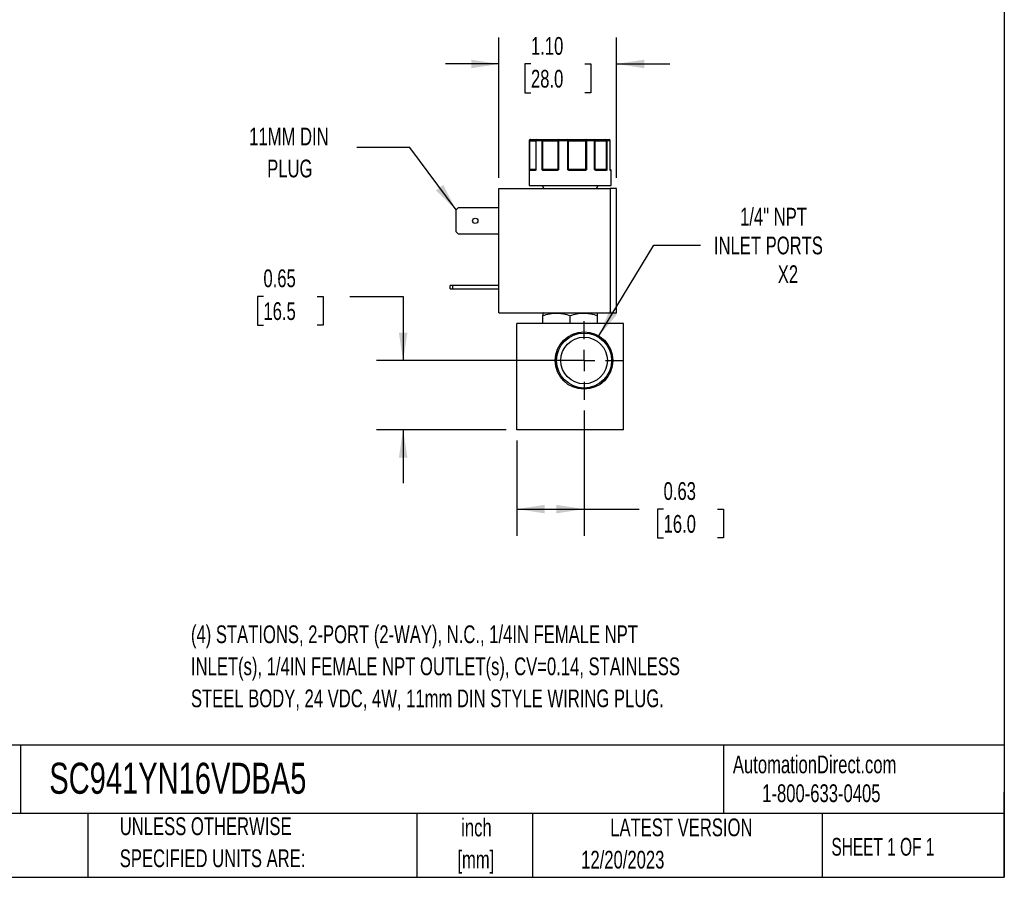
# Model space of a CAD drawing. Header units: inches. Extents: x 0.5 to 21.5, y 0.5 to 16.5.
# Tile 16 of 22: x 12.3 to 21.5, y 0.5 to 8.6. Entities that reach past the tile are written whole.
import ezdxf

# ---------------------------------------------------------------- set-up
doc = ezdxf.new("R2010")
doc.units = ezdxf.units.IN
doc.header["$LTSCALE"] = 2
doc.header["$MEASUREMENT"] = 0
doc.linetypes.add('CENTERX2', pattern=[0.8, 0.5, -0.1, 0.1, -0.1])
doc.layers.add('CENTER', color=40, linetype='CENTERX2')
doc.layers.add('DIMENSIONS', color=140, linetype='Continuous', lineweight=25)
doc.layers.add('TEXT', color=140, linetype='Continuous', lineweight=25)
doc.styles.add('SLDTEXTSTYLE0', font='TXT', dxfattribs={"width": 0.7})
doc.styles.add('SLDTEXTSTYLE1', font='TXT', dxfattribs={"width": 0.65})
doc.dimstyles.new('SLDDIMSTYLE0', dxfattribs={"dimtxt": 0.169922, "dimasz": 0.26, "dimexe": 0, "dimexo": 0.0625, "dimgap": 0.04248, "dimtad": 0, "dimtih": 1, "dimtoh": 1, "dimrnd": 1e-09, "dimdsep": 46, "dimtxsty": 'SLDTEXTSTYLE0', "dimsah": 1, "dimcen": 0.09, "dimadec": 0, "dimazin": 2, "dimtfac": 1, "dimtmove": 0, "dimatfit": 0, "dimfxl": 0, "dimfrac": 2, "dimtolj": 1, "dimtzin": 12, "dimarcsym": 0})
doc.dimstyles.new('SLDDIMSTYLE3', dxfattribs={"dimtxt": 0.169922, "dimasz": 0.26, "dimexe": 0, "dimexo": 0.0625, "dimgap": 0.04248, "dimtad": 0, "dimtih": 1, "dimtoh": 1, "dimrnd": 1e-09, "dimzin": 4, "dimdsep": 46, "dimtxsty": 'SLDTEXTSTYLE0', "dimsah": 1, "dimcen": 0.09, "dimadec": 0, "dimazin": 1, "dimtfac": 1, "dimtmove": 0, "dimatfit": 0, "dimfxl": 0, "dimfrac": 2, "dimtolj": 1, "dimtzin": 12, "dimarcsym": 0})
doc.dimstyles.new('SLDDIMSTYLE4', dxfattribs={"dimtxt": 0.169922, "dimasz": 0.26, "dimexe": 0, "dimexo": 0.0625, "dimgap": 0.04248, "dimtad": 0, "dimtih": 1, "dimtoh": 1, "dimrnd": 1e-09, "dimzin": 12, "dimdsep": 46, "dimtxsty": 'SLDTEXTSTYLE0', "dimsah": 1, "dimcen": 0, "dimadec": 0, "dimazin": 3, "dimtfac": 1, "dimtofl": 0, "dimtmove": 0, "dimatfit": 3, "dimfxl": 0, "dimfrac": 2, "dimtolj": 1, "dimtzin": 12, "dimarcsym": 0})
doc.dimstyles.new('SLDDIMSTYLE5', dxfattribs={"dimtxt": 0.169922, "dimasz": 0.26, "dimexe": 0, "dimexo": 0.0625, "dimgap": 0.04248, "dimtad": 0, "dimtih": 1, "dimtoh": 1, "dimrnd": 1e-09, "dimdsep": 46, "dimtxsty": 'SLDTEXTSTYLE0', "dimsah": 1, "dimcen": 0.09, "dimadec": 0, "dimazin": 2, "dimtfac": 1, "dimtofl": 0, "dimtmove": 0, "dimatfit": 3, "dimfxl": 0, "dimfrac": 2, "dimtolj": 1, "dimtzin": 12, "dimarcsym": 0})
doc.dimstyles.new('SLDDIMSTYLE6', dxfattribs={"dimtxt": 0.18, "dimasz": 0.26, "dimexe": 0, "dimexo": 0.0625, "dimgap": 0, "dimtad": 0, "dimtih": 1, "dimtoh": 1, "dimdec": 0, "dimrnd": 1e-09, "dimzin": 0, "dimdsep": 46, "dimtxsty": 'Standard', "dimsah": 1, "dimcen": 0.09, "dimadec": 0, "dimazin": 0, "dimtfac": 0.26, "dimtdec": 0, "dimtofl": 0, "dimtmove": 0, "dimatfit": 3, "dimfxl": 0, "dimfrac": 2, "dimtolj": 1, "dimtzin": 0, "dimarcsym": 0})

# ---------------------------------------------------------------- blocks, each defined once
blk = doc.blocks.new('_D_8')
at = {"layer": 'DIMENSIONS'}
for p, q in [((14.5459, 5.9557), (14.4888, 5.9557)), ((14.4888, 5.9557), (14.4888, 5.6857)), ((15.0508, 5.9557), (15.1079, 5.9557)), ((15.1079, 5.9557), (15.1079, 5.6857)), ((15.3571, 5.9557), (15.8571, 5.9557)), ((15.8571, 5.9557), (15.8571, 5.3534)), ((14.4888, 5.6857), (14.5459, 5.6857)), ((15.1079, 5.6857), (15.0508, 5.6857)), ((17.4554, 5.3534), (15.6071, 5.3534)), ((16.8254, 4.7024), (15.6071, 4.7024)), ((15.8571, 4.7024), (15.8571, 4.2024))]:
    blk.add_line(p, q, dxfattribs=at)
for points in [[(15.8571, 5.3534), (15.8971, 5.6134), (15.8171, 5.6134)], [(15.8571, 4.7024), (15.8171, 4.4424), (15.8971, 4.4424)]]:
    blk.add_solid(points, dxfattribs=at)
at = {"layer": 'DIMENSIONS', "char_height": 0.16667, "attachment_point": 1, "style": 'SLDTEXTSTYLE0'}
for s, insert in [('0.65', (14.5459, 6.2086)), ('16.5', (14.5459, 5.9005))]:
    blk.add_mtext(s, dxfattribs=dict(at, insert=insert))
blk = doc.blocks.new('_D_9')
at = {"layer": 'DIMENSIONS'}
for p, q in [((17.5554, 4.8835), (17.5554, 3.7078)), ((16.9254, 4.6024), (16.9254, 3.7078)), ((16.9254, 3.9578), (17.5554, 3.9578)), ((17.5554, 3.9578), (18.0716, 3.9578)), ((18.3019, 3.9578), (18.2448, 3.9578)), ((18.2448, 3.9578), (18.2448, 3.6878)), ((18.8068, 3.9578), (18.8639, 3.9578)), ((18.8639, 3.9578), (18.8639, 3.6878)), ((18.2448, 3.6878), (18.3019, 3.6878)), ((18.8639, 3.6878), (18.8068, 3.6878))]:
    blk.add_line(p, q, dxfattribs=at)
for points in [[(16.9254, 3.9578), (17.1854, 3.9178), (17.1854, 3.9978)], [(17.5554, 3.9578), (17.2954, 3.9978), (17.2954, 3.9178)]]:
    blk.add_solid(points, dxfattribs=at)
at = {"layer": 'DIMENSIONS', "char_height": 0.16667, "attachment_point": 1, "style": 'SLDTEXTSTYLE0'}
for s, insert in [('0.63', (18.3019, 4.2107)), ('16.0', (18.3019, 3.9026))]:
    blk.add_mtext(s, dxfattribs=dict(at, insert=insert))
blk = doc.blocks.new('_D_10')
at = {"layer": 'DIMENSIONS'}
for p, q in [((17.6952, 5.5842), (18.2118, 6.4374)), ((18.2118, 6.4374), (18.6493, 6.4374))]:
    blk.add_line(p, q, dxfattribs=at)
blk.add_solid([(17.6952, 5.5842), (17.8641, 5.7859), (17.7956, 5.8273)], dxfattribs=at)
at = {"layer": 'DIMENSIONS', "attachment_point": 1, "style": 'SLDTEXTSTYLE0'}
for s, insert, char_height in [('1/4" NPT', (19.0198, 6.7873), 0.16667), ('INLET PORTS', (18.7743, 6.5172), 0.166667), ('X2', (19.3735, 6.2472), 0.16667)]:
    blk.add_mtext(s, dxfattribs=dict(at, insert=insert, char_height=char_height))
blk = doc.blocks.new('_D_11')
at = {"layer": 'DIMENSIONS'}
for p, q in [((16.7561, 7.0678), (16.7561, 8.3883)), ((17.8601, 7.0678), (17.8601, 8.3883)), ((16.7561, 8.1383), (16.2561, 8.1383)), ((17.057, 8.1383), (16.9999, 8.1383)), ((16.9999, 8.1383), (16.9999, 7.8682)), ((17.5619, 8.1383), (17.619, 8.1383)), ((17.619, 8.1383), (17.619, 7.8682)), ((17.8601, 8.1383), (18.3601, 8.1383)), ((16.9999, 7.8682), (17.057, 7.8682)), ((17.619, 7.8682), (17.5619, 7.8682))]:
    blk.add_line(p, q, dxfattribs=at)
for points in [[(16.7561, 8.1383), (16.4961, 8.1783), (16.4961, 8.0983)], [(17.8601, 8.1383), (18.1201, 8.0983), (18.1201, 8.1783)]]:
    blk.add_solid(points, dxfattribs=at)
at = {"layer": 'DIMENSIONS', "char_height": 0.16667, "attachment_point": 1, "style": 'SLDTEXTSTYLE0'}
for s, insert in [('1.10', (17.057, 8.3911)), ('28.0', (17.057, 8.083))]:
    blk.add_mtext(s, dxfattribs=dict(at, insert=insert))
blk = doc.blocks.new('SW_CENTERMARKSYMBOL_4')
at = {"layer": 'CENTER', "color": 0}
for p, q in [((0, 0.2), (0, 0.3699)), ((0, 0), (0, 0.1)), ((-0.2, 0), (-0.3699, 0)), ((0, 0), (-0.1, 0)), ((0, 0), (0, -0.1)), ((0, 0), (0.1, 0)), ((0.2, 0), (0.3699, 0)), ((0, -0.2), (0, -0.3699))]:
    blk.add_line(p, q, dxfattribs=at)

msp = doc.modelspace()

# ---------------------------------------------------------------- linework, layer by layer
for p, q in [((17.0404, 7.4178), (17.0404, 6.9978)), ((17.0429, 7.4178), (17.0404, 7.4178)), ((17.0429, 7.1478), (17.0429, 7.4178)), ((17.0475, 7.4178), (17.0429, 7.4178)), ((17.0475, 7.1478), (17.0475, 7.4178)), ((17.0475, 7.4178), (17.1025, 7.4178)), ((17.1025, 7.4178), (17.1025, 7.1478)), ((17.1041, 7.4178), (17.1025, 7.4178)), ((17.1041, 7.4178), (17.1041, 7.1478)), ((17.1607, 7.4178), (17.1041, 7.4178)), ((17.1607, 7.1478), (17.1607, 7.4178)), ((17.1689, 7.4178), (17.1607, 7.4178)), ((17.1689, 7.4178), (17.3092, 7.4178)), ((17.1689, 7.1478), (17.1689, 7.4178)), ((17.3156, 7.4178), (17.3092, 7.4178)), ((17.3092, 7.4178), (17.3092, 7.1478)), ((17.3156, 7.4178), (17.3156, 7.1478)), ((17.4023, 7.4178), (17.3156, 7.4178)), ((17.4023, 7.1478), (17.4023, 7.4178)), ((17.4103, 7.4178), (17.4023, 7.4178)), ((17.4103, 7.1478), (17.4103, 7.4178)), ((17.4103, 7.4178), (17.5699, 7.4178)), ((17.5699, 7.4178), (17.5699, 7.1478)), ((17.5785, 7.4178), (17.5699, 7.4178)), ((17.5785, 7.4178), (17.5785, 7.1478)), ((17.6548, 7.4178), (17.5785, 7.4178)), ((17.6548, 7.1478), (17.6548, 7.4178)), ((17.6588, 7.4178), (17.6548, 7.4178)), ((17.6588, 7.1478), (17.6588, 7.4178)), ((17.6588, 7.4178), (17.7629, 7.4178)), ((17.7629, 7.4178), (17.7629, 7.1478)), ((17.7698, 7.4178), (17.7629, 7.4178)), ((17.7698, 7.4178), (17.7698, 7.1478)), ((17.7999, 7.4178), (17.7698, 7.4178)), ((17.7999, 7.1478), (17.7999, 7.4178)), ((17.8002, 7.4178), (17.7999, 7.4178)), ((17.8002, 7.1478), (17.8002, 7.4178)), ((17.8002, 7.1478), (17.8002, 7.4178)), ((17.8002, 7.4178), (17.8002, 7.4178)), ((17.0429, 7.1478), (17.0475, 7.1478)), ((17.0956, 7.1378), (17.0451, 7.1378)), ((17.1025, 7.1478), (17.0475, 7.1478)), ((17.1007, 7.1431), (17.0999, 7.1428)), ((17.1006, 7.1433), (17.102, 7.1456)), ((17.1025, 7.1478), (17.1041, 7.1478)), ((17.1607, 7.1478), (17.1689, 7.1478)), ((17.3092, 7.1478), (17.1689, 7.1478)), ((17.3005, 7.1378), (17.1725, 7.1378)), ((17.3092, 7.1478), (17.3156, 7.1478)), ((17.4023, 7.1478), (17.4103, 7.1478)), ((17.5699, 7.1478), (17.4103, 7.1478)), ((17.5638, 7.1378), (17.4182, 7.1378)), ((17.5699, 7.1478), (17.5785, 7.1478)), ((17.6548, 7.1478), (17.6588, 7.1478)), ((17.7629, 7.1478), (17.6588, 7.1478)), ((17.7624, 7.1378), (17.6673, 7.1378)), ((17.7629, 7.1478), (17.7698, 7.1478)), ((17.7999, 7.1478), (17.8002, 7.1478)), ((17.8054, 7.1428), (17.8008, 7.1428)), ((17.8054, 7.1428), (17.8008, 7.1428)), ((17.8054, 7.1428), (17.8008, 7.1428)), ((17.8054, 7.1428), (17.8008, 7.1428)), ((17.8104, 7.1378), (17.8033, 7.1378)), ((17.8104, 6.9978), (17.8104, 7.1378)), ((16.7561, 5.8008), (16.7561, 6.9678)), ((16.7561, 6.9678), (17.8001, 6.9678)), ((17.0404, 6.9978), (17.8104, 6.9978)), ((17.1619, 6.9978), (17.1792, 6.9678)), ((17.6716, 6.9678), (17.6889, 6.9978)), ((17.8001, 6.9678), (17.8001, 5.8008)), ((17.8601, 6.9678), (17.8001, 6.9678)), ((17.8601, 5.8008), (17.8601, 6.9678)), ((16.3541, 6.7676), (16.3753, 6.7888)), ((16.3541, 6.562), (16.3541, 6.7676)), ((16.3753, 6.7888), (16.7561, 6.7888)), ((16.3753, 6.5408), (16.3541, 6.562)), ((16.7561, 6.5408), (16.3753, 6.5408)), ((16.2981, 6.0258), (16.2981, 6.0568)), ((16.3193, 6.0568), (16.2981, 6.0568)), ((16.2981, 6.0258), (16.3193, 6.0258)), ((16.3193, 6.0568), (16.3193, 6.0258)), ((16.7561, 6.0568), (16.3193, 6.0568)), ((16.3193, 6.0258), (16.7561, 6.0258)), ((16.7561, 5.8008), (17.8001, 5.8008)), ((17.1735, 5.8008), (17.1695, 5.7985)), ((17.1695, 5.7024), (17.1695, 5.7757)), ((17.4254, 5.7024), (17.4254, 5.7757)), ((17.6813, 5.7985), (17.6774, 5.8008)), ((17.6813, 5.7024), (17.6813, 5.7757)), ((17.8001, 5.8008), (17.8601, 5.8008)), ((16.9254, 4.7024), (16.9254, 5.7024)), ((17.9254, 5.7024), (16.9254, 5.7024)), ((17.9254, 4.7024), (17.9254, 5.7024)), ((17.9254, 4.7024), (16.9254, 4.7024))]:
    msp.add_line(p, q)
at = {"flags": 128}
for points in [[(17.0475, 7.4178), (17.0476, 7.4197), (17.0479, 7.4216), (17.0484, 7.4233), (17.0491, 7.4249), (17.0499, 7.4261), (17.0508, 7.427), (17.0518, 7.4276), (17.0529, 7.4278)], [(17.3185, 7.4278), (17.3179, 7.4276), (17.3174, 7.427), (17.3169, 7.4261), (17.3165, 7.4249), (17.3161, 7.4233), (17.3158, 7.4216), (17.3157, 7.4197), (17.3156, 7.4178)], [(17.5745, 7.4278), (17.5736, 7.4276), (17.5727, 7.427), (17.5719, 7.4261), (17.5712, 7.4249), (17.5707, 7.4233), (17.5702, 7.4216), (17.57, 7.4197), (17.5699, 7.4178)], [(17.5745, 7.4278), (17.5753, 7.4276), (17.576, 7.427), (17.5767, 7.4261), (17.5773, 7.4249), (17.5778, 7.4233), (17.5782, 7.4216), (17.5784, 7.4197), (17.5785, 7.4178)], [(17.6548, 7.4178), (17.6546, 7.4197), (17.6543, 7.4216), (17.6537, 7.4233), (17.653, 7.4249), (17.6521, 7.4261), (17.6511, 7.427), (17.65, 7.4276), (17.6488, 7.4278)], [(17.1725, 7.1378), (17.1725, 7.1388), (17.1727, 7.1397), (17.173, 7.1406), (17.1734, 7.1413), (17.1739, 7.1419), (17.1745, 7.1424), (17.1751, 7.1427), (17.1758, 7.1428)], [(17.3005, 7.1378), (17.3005, 7.1388), (17.3006, 7.1397), (17.3007, 7.1406), (17.301, 7.1413), (17.3012, 7.1419), (17.3015, 7.1424), (17.3018, 7.1427), (17.3021, 7.1428)], [(17.5638, 7.1378), (17.5638, 7.1388), (17.5636, 7.1397), (17.5635, 7.1406), (17.5633, 7.1413), (17.563, 7.1419), (17.5627, 7.1424), (17.5623, 7.1427), (17.562, 7.1428)], [(17.6673, 7.1378), (17.6673, 7.1388), (17.6671, 7.1397), (17.6668, 7.1406), (17.6664, 7.1413), (17.6659, 7.1419), (17.6654, 7.1424), (17.6648, 7.1427), (17.6642, 7.1428)], [(17.8012, 7.142), (17.8011, 7.1423), (17.801, 7.1427)]]:
    msp.add_lwpolyline(points, dxfattribs=at)
for centre, radius in [((16.5341, 6.6648), 0.025), ((17.5554, 5.3534), 0.2699), ((17.5554, 5.3534), 0.2582), ((17.5554, 5.3534), 0.219)]:
    msp.add_circle(centre, radius)
for centre, radius, start, end in [((17.0504, 7.4178), 0.01, 90, 180), ((17.0529, 7.4178), 0.00997, 90.18873, 180.18749), ((17.1125, 7.4178), 0.01, 90, 180), ((17.1134, 7.4185), 0.00929, 95.61824, 184.68657), ((17.1695, 7.4191), 0.00889, 102.44964, 188.52472), ((17.1492, 7.4202), 0.0198, 352.8946, 22.33955), ((17.3189, 7.4181), 0.00965, 92.31153, 182.13854), ((17.4444, 7.4203), 0.0422, 169.74366, 183.38621), ((17.4014, 7.4189), 0.009, 352.7666, 80.19617), ((17.6488, 7.4178), 0.01, 359.97663, 89.97661), ((17.7496, 7.4202), 0.0135, 349.85103, 34.20397), ((17.7603, 7.4183), 0.00952, 356.98676, 86.63051), ((17.7902, 7.4178), 0.01, 0, 90), ((17.7902, 7.4178), 0.01, 0, 90), ((17.79, 7.4179), 0.00987, 359.2155, 89.19341), ((17.0482, 7.14), 0.00451, 107.9286, 170.0526), ((17.0501, 7.1378), 0.00497, 90.35113, 180.34688), ((17.0398, 7.1476), 0.0077, 334.1046, 1.12435), ((17.1003, 7.1381), 0.00468, 94.75792, 184.07445), ((17.1034, 7.1421), 0.00295, 149.23463, 206.69857), ((17.0975, 7.1478), 0.005, 334.50632, 0), ((17.1728, 7.1363), 0.00879, 115.09177, 149.63011), ((17.1972, 7.1476), 0.0283, 179.57932, 186.70963), ((17.304, 7.1477), 0.00521, 318.04452, 0.33499), ((17.3158, 7.1461), 0.00807, 192.8152, 221.07812), ((17.4752, 7.0896), 0.0841, 139.43058, 142.51468), ((17.4163, 7.1477), 0.006, 179.08487, 214.70926), ((17.4849, 7.139), 0.0667, 176.77829, 181.0729), ((17.5612, 7.1476), 0.00867, 337.28351, 1.09603), ((17.5617, 7.1331), 0.0134, 34.6734, 56.16342), ((17.6638, 7.1478), 0.005, 179.99605, 224.63651), ((17.6573, 7.1429), 0.0032, 318.07109, 25.40195), ((17.7576, 7.1381), 0.00472, 356.4445, 85.93642), ((17.7809, 7.1476), 0.0179, 179.35438, 190.64961), ((17.7611, 7.1383), 0.00635, 22.66639, 69.92467), ((17.8052, 7.1478), 0.005, 180, 189.25698), ((17.8052, 7.1478), 0.005, 180, 189.24732), ((17.7983, 7.1413), 0.00307, 350.11588, 14.34088), ((17.7982, 7.1378), 0.00503, 359.85489, 52.6097), ((17.8054, 7.1378), 0.005, 0, 90)]:
    msp.add_arc(centre, radius, start, end)
for points, knots in [([(17.0529, 7.4278), (17.0591, 7.4278), (17.0716, 7.4278), (17.0877, 7.4278), (17.101, 7.4278), (17.1094, 7.4278), (17.1119, 7.4278), (17.1125, 7.4278)], [0, 0, 0, 0, 0.225621, 0.451344, 0.689789, 0.928441, 1, 1, 1, 1]), ([(17.1676, 7.4278), (17.1701, 7.4278), (17.1751, 7.4278), (17.1827, 7.4278), (17.1903, 7.4278), (17.1979, 7.4278), (17.2054, 7.4278), (17.2183, 7.4278), (17.2364, 7.4278), (17.2582, 7.4278), (17.2781, 7.4278), (17.2932, 7.4278), (17.3043, 7.4278), (17.3123, 7.4278), (17.3164, 7.4278), (17.3185, 7.4278)], [0, 0, 0, 0, 0.040712, 0.081199, 0.121575, 0.161957, 0.202462, 0.243205, 0.371568, 0.500042, 0.628406, 0.75688, 0.838051, 0.918781, 1, 1, 1, 1]), ([(17.4029, 7.4278), (17.4047, 7.4278), (17.4081, 7.4278), (17.4137, 7.4278), (17.4195, 7.4278), (17.4255, 7.4278), (17.4318, 7.4278), (17.4431, 7.4278), (17.4601, 7.4278), (17.4834, 7.4278), (17.5075, 7.4278), (17.5287, 7.4278), (17.5464, 7.4278), (17.5609, 7.4278), (17.57, 7.4278), (17.5745, 7.4278)], [0, 0, 0, 0, 0.040712, 0.081199, 0.121575, 0.161957, 0.202462, 0.243205, 0.371568, 0.500042, 0.628406, 0.75688, 0.838051, 0.918781, 1, 1, 1, 1]), ([(17.6488, 7.4278), (17.6489, 7.4278), (17.6492, 7.4278), (17.6501, 7.4278), (17.6514, 7.4278), (17.6532, 7.4278), (17.6553, 7.4278), (17.6596, 7.4278), (17.6676, 7.4278), (17.6815, 7.4278), (17.6985, 7.4278), (17.7158, 7.4278), (17.7319, 7.4278), (17.7461, 7.4278), (17.7559, 7.4278), (17.7608, 7.4278)], [0, 0, 0, 0, 0.040712, 0.081199, 0.121575, 0.161957, 0.202462, 0.243205, 0.371568, 0.500042, 0.628406, 0.75688, 0.838051, 0.918781, 1, 1, 1, 1]), ([(17.0437, 7.1408), (17.0436, 7.1412), (17.0435, 7.1422), (17.0433, 7.1439), (17.0431, 7.1458), (17.043, 7.1471), (17.0429, 7.1478)], [0, 0, 0, 0, 0.236129, 0.498993, 0.712542, 1, 1, 1, 1]), ([(17.0451, 7.1378), (17.0449, 7.1378), (17.0447, 7.1379), (17.0443, 7.1384), (17.044, 7.1394), (17.0438, 7.1403), (17.0437, 7.1408)], [0, 0, 0, 0, 0.270747, 0.52324, 0.763872, 1, 1, 1, 1]), ([(17.1007, 7.1408), (17.1004, 7.1404), (17.0999, 7.1396), (17.0989, 7.1388), (17.0979, 7.1382), (17.0968, 7.1378), (17.096, 7.1378), (17.0956, 7.1378)], [0, 0, 0, 0, 0.1888076, 0.3795113, 0.575987, 0.7817848, 1, 1, 1, 1]), ([(17.102, 7.1456), (17.1018, 7.1453), (17.1015, 7.1446), (17.1009, 7.1437), (17.1006, 7.1433)], [0, 0, 0, 0, 0.499523, 1, 1, 1, 1]), ([(17.102, 7.1456), (17.1018, 7.1453), (17.1015, 7.1446), (17.1009, 7.1437), (17.1006, 7.1433)], [0, 0, 0, 0, 0.507151, 1, 1, 1, 1]), ([(17.1041, 7.1478), (17.1038, 7.147), (17.1033, 7.1458), (17.1025, 7.1439), (17.1017, 7.1422), (17.101, 7.1412), (17.1007, 7.1408)], [0, 0, 0, 0, 0.291242, 0.500217, 0.762096, 1, 1, 1, 1]), ([(17.1652, 7.1408), (17.1648, 7.1412), (17.1639, 7.1422), (17.1628, 7.1439), (17.1618, 7.1458), (17.1611, 7.1471), (17.1607, 7.1478)], [0, 0, 0, 0, 0.2361294, 0.4989929, 0.7125421, 1, 1, 1, 1]), ([(17.1725, 7.1378), (17.1718, 7.1378), (17.1704, 7.1379), (17.1685, 7.1384), (17.1667, 7.1394), (17.1657, 7.1403), (17.1652, 7.1408)], [0, 0, 0, 0, 0.270747, 0.52324, 0.763872, 1, 1, 1, 1]), ([(17.3097, 7.1408), (17.3092, 7.1404), (17.3081, 7.1396), (17.3064, 7.1388), (17.3046, 7.1382), (17.3026, 7.1378), (17.3012, 7.1378), (17.3005, 7.1378)], [0, 0, 0, 0, 0.188808, 0.379511, 0.575987, 0.781785, 1, 1, 1, 1]), ([(17.3156, 7.1478), (17.3151, 7.147), (17.3142, 7.1458), (17.3128, 7.1439), (17.3114, 7.1422), (17.3102, 7.1412), (17.3097, 7.1408)], [0, 0, 0, 0, 0.291242, 0.500217, 0.762096, 1, 1, 1, 1]), ([(17.4085, 7.1408), (17.408, 7.1412), (17.4068, 7.1422), (17.4053, 7.1439), (17.4038, 7.1458), (17.4028, 7.1471), (17.4023, 7.1478)], [0, 0, 0, 0, 0.236129, 0.498993, 0.712542, 1, 1, 1, 1]), ([(17.4182, 7.1378), (17.4173, 7.1378), (17.4155, 7.1379), (17.4129, 7.1384), (17.4106, 7.1394), (17.4092, 7.1403), (17.4085, 7.1408)], [0, 0, 0, 0, 0.270747, 0.52324, 0.763872, 1, 1, 1, 1]), ([(17.5728, 7.1408), (17.5723, 7.1404), (17.5713, 7.1396), (17.5696, 7.1388), (17.5678, 7.1382), (17.5658, 7.1378), (17.5645, 7.1378), (17.5638, 7.1378)], [0, 0, 0, 0, 0.188808, 0.379511, 0.575987, 0.781785, 1, 1, 1, 1]), ([(17.5785, 7.1478), (17.578, 7.147), (17.5772, 7.1458), (17.5758, 7.1439), (17.5744, 7.1422), (17.5733, 7.1412), (17.5728, 7.1408)], [0, 0, 0, 0, 0.291242, 0.500217, 0.762096, 1, 1, 1, 1]), ([(17.6597, 7.1408), (17.6593, 7.1412), (17.6583, 7.1422), (17.6571, 7.1439), (17.6559, 7.1458), (17.6552, 7.1471), (17.6548, 7.1478)], [0, 0, 0, 0, 0.2361294, 0.4989929, 0.7125421, 1, 1, 1, 1]), ([(17.6673, 7.1378), (17.6666, 7.1378), (17.6652, 7.1379), (17.6632, 7.1384), (17.6613, 7.1394), (17.6603, 7.1403), (17.6597, 7.1408)], [0, 0, 0, 0, 0.270747, 0.52324, 0.763872, 1, 1, 1, 1]), ([(17.7669, 7.1408), (17.7667, 7.1404), (17.7662, 7.1396), (17.7653, 7.1388), (17.7644, 7.1382), (17.7634, 7.1378), (17.7627, 7.1378), (17.7624, 7.1378)], [0, 0, 0, 0, 0.188808, 0.379511, 0.575987, 0.781785, 1, 1, 1, 1]), ([(17.7698, 7.1478), (17.7695, 7.147), (17.7691, 7.1458), (17.7684, 7.1439), (17.7678, 7.1422), (17.7672, 7.1412), (17.7669, 7.1408)], [0, 0, 0, 0, 0.291242, 0.500217, 0.762096, 1, 1, 1, 1]), ([(17.8013, 7.1408), (17.8012, 7.1412), (17.8009, 7.1422), (17.8006, 7.1439), (17.8002, 7.1458), (17.8, 7.1471), (17.7999, 7.1478)], [0, 0, 0, 0, 0.236129, 0.498993, 0.712542, 1, 1, 1, 1]), ([(17.7999, 7.1478), (17.8, 7.147), (17.8002, 7.1458), (17.8006, 7.1439), (17.8009, 7.1422), (17.8012, 7.1412), (17.8013, 7.1408)], [0, 0, 0, 0, 0.291242, 0.500217, 0.762096, 1, 1, 1, 1]), ([(17.8014, 7.1415), (17.8014, 7.1415), (17.8015, 7.1414), (17.8013, 7.1417), (17.8012, 7.142)], [0, 0, 0, 0, 0.050718, 1, 1, 1, 1]), ([(17.8033, 7.1378), (17.8031, 7.1378), (17.8027, 7.1379), (17.8022, 7.1384), (17.8017, 7.1394), (17.8014, 7.1403), (17.8013, 7.1408)], [0, 0, 0, 0, 0.270747, 0.52324, 0.763872, 1, 1, 1, 1]), ([(17.1695, 5.7757), (17.1904, 5.7826), (17.2115, 5.7884), (17.254, 5.7963), (17.2755, 5.7985), (17.3081, 5.7985), (17.319, 5.798), (17.3407, 5.7959), (17.3514, 5.7944), (17.3834, 5.7884), (17.4045, 5.7826), (17.4254, 5.7757)], [0, 0, 0, 0, 0.25, 0.25, 0.5, 0.5, 0.625, 0.625, 0.75, 0.75, 1, 1, 1, 1]), ([(17.4254, 5.7757), (17.4463, 5.7826), (17.4674, 5.7884), (17.5099, 5.7963), (17.5314, 5.7985), (17.564, 5.7985), (17.5749, 5.798), (17.5966, 5.7959), (17.6073, 5.7944), (17.6393, 5.7884), (17.6604, 5.7826), (17.6813, 5.7757)], [0, 0, 0, 0, 0.25, 0.25, 0.5, 0.5, 0.625, 0.625, 0.75, 0.75, 1, 1, 1, 1])]:
    msp.add_open_spline(points, degree=3, knots=knots)
for points in [[(17.1125, 7.4278), (17.1283, 7.4278), (17.1468, 7.4278), (17.1676, 7.4278)], [(17.3185, 7.4278), (17.346, 7.4278), (17.3743, 7.4278), (17.4029, 7.4278)], [(17.5745, 7.4278), (17.6008, 7.4278), (17.6258, 7.4278), (17.6488, 7.4278)], [(17.7608, 7.4278), (17.7736, 7.4278), (17.7835, 7.4278), (17.7902, 7.4278)], [(17.0429, 7.1478), (17.0434, 7.1465), (17.0454, 7.1452), (17.0468, 7.1443)], [(17.0468, 7.1443), (17.0476, 7.1432), (17.0488, 7.1428), (17.05, 7.1428)], [(17.05, 7.1428), (17.0576, 7.1428), (17.0746, 7.1428), (17.0999, 7.1428)], [(17.102, 7.1456), (17.1018, 7.1451), (17.1017, 7.1447), (17.1016, 7.1443)], [(17.1041, 7.1478), (17.1029, 7.147), (17.1023, 7.1463), (17.102, 7.1456)], [(17.1607, 7.1478), (17.1634, 7.1465), (17.1668, 7.1452), (17.1691, 7.1443)], [(17.1691, 7.1443), (17.1709, 7.1432), (17.1733, 7.1428), (17.1758, 7.1428)], [(17.1758, 7.1428), (17.2128, 7.1428), (17.2557, 7.1428), (17.3021, 7.1428)], [(17.3021, 7.1428), (17.3042, 7.1428), (17.3063, 7.1432), (17.3079, 7.1443)], [(17.3079, 7.1443), (17.3096, 7.1452), (17.312, 7.1465), (17.3156, 7.1478)], [(17.4023, 7.1478), (17.4061, 7.1465), (17.4092, 7.1452), (17.4114, 7.1443)], [(17.4114, 7.1443), (17.4133, 7.1432), (17.4158, 7.1428), (17.4183, 7.1428)], [(17.4183, 7.1428), (17.4674, 7.1428), (17.5162, 7.1428), (17.562, 7.1428)], [(17.562, 7.1428), (17.5646, 7.1428), (17.5672, 7.1432), (17.5692, 7.1443)], [(17.5692, 7.1443), (17.5716, 7.1452), (17.5751, 7.1465), (17.5785, 7.1478)], [(17.6548, 7.1478), (17.6578, 7.1465), (17.6592, 7.1452), (17.6602, 7.1443)], [(17.6602, 7.1443), (17.6613, 7.1432), (17.6628, 7.1428), (17.6642, 7.1428)], [(17.6642, 7.1428), (17.7024, 7.1428), (17.7342, 7.1428), (17.758, 7.1428)], [(17.758, 7.1428), (17.7599, 7.1428), (17.7618, 7.1432), (17.7633, 7.1443)], [(17.7633, 7.1443), (17.7652, 7.1452), (17.7681, 7.1465), (17.7698, 7.1478)], [(17.7999, 7.1478), (17.8003, 7.1471), (17.8003, 7.1465), (17.8001, 7.1459)], [(17.1695, 5.7985), (17.1695, 5.7985), (17.1695, 5.7896), (17.1695, 5.7757)], [(17.6813, 5.7757), (17.6813, 5.7896), (17.6813, 5.7985), (17.6813, 5.7985)]]:
    msp.add_open_spline(points, degree=3)
at = {"layer": 'TEXT'}
for p, q in [((21.5, 16.5), (21.5, 0.5)), ((21.5, 1.7422), (0.5, 1.7422)), ((12.2645, 1.7422), (12.2645, 1.1)), ((18.8642, 1.7422), (18.8642, 1.1)), ((21.5, 0.5), (21.5, 1.3)), ((21.5, 1.1), (0.5, 1.1)), ((12.8961, 1.1), (12.8961, 0.5)), ((15.9862, 1.1), (15.9862, 0.5)), ((17.0718, 1.1), (17.0718, 0.5)), ((19.7912, 1.1), (19.7912, 0.5)), ((0.5, 0.5), (21.5, 0.5))]:
    msp.add_line(p, q, dxfattribs=at)

# ---------------------------------------------------------------- block references
at = {"layer": 'CENTER'}
msp.add_blockref('SW_CENTERMARKSYMBOL_4', (17.5554, 5.3534), dxfattribs=at)

# ---------------------------------------------------------------- texts
at = {"layer": 'TEXT'}
for s, insert, char_height, attachment_point, style in [('11MM DIN', (14.7852, 7.5407), 0.16667, 2, 'SLDTEXTSTYLE0'), ('PLUG', (14.7937, 7.2397), 0.16667, 2, 'SLDTEXTSTYLE0'), ('(4) STATIONS, 2-PORT (2-WAY), N.C., 1/4IN FEMALE NPT', (13.8655, 2.8657), 0.166667, 1, 'SLDTEXTSTYLE0'), ('INLET(s), 1/4IN FEMALE NPT OUTLET(s), CV=0.14, STAINLESS', (13.8655, 2.5648), 0.166667, 1, 'SLDTEXTSTYLE0'), ('STEEL BODY, 24 VDC, 4W, 11mm DIN STYLE WIRING PLUG.', (13.8655, 2.2638), 0.166667, 1, 'SLDTEXTSTYLE0'), ('SC941YN16VDBA5', (12.536, 1.5763), 0.291667, 1, 'SLDTEXTSTYLE0'), ('AutomationDirect.com', (18.9524, 1.6438), 0.166667, 1, 'SLDTEXTSTYLE0'), ('1-800-633-0405', (19.2277, 1.373), 0.166667, 1, 'SLDTEXTSTYLE0'), ('UNLESS OTHERWISE', (13.1975, 1.063), 0.166667, 1, 'SLDTEXTSTYLE0'), ('inch', (16.5452, 1.0514), 0.16667, 2, 'SLDTEXTSTYLE0'), ('LATEST VERSION', (18.4687, 1.0523), 0.166667, 2, 'SLDTEXTSTYLE0'), ('SHEET 1 OF 1', (19.8773, 0.8702), 0.166667, 1, 'SLDTEXTSTYLE1'), ('SPECIFIED UNITS ARE:', (13.1975, 0.762), 0.166667, 1, 'SLDTEXTSTYLE0'), ('[mm]', (16.5396, 0.7504), 0.16667, 2, 'SLDTEXTSTYLE0'), ('12/20/2023', (17.5286, 0.7491), 0.16667, 1, 'SLDTEXTSTYLE0')]:
    msp.add_mtext(s, dxfattribs=dict(at, insert=insert, char_height=char_height, attachment_point=attachment_point, style=style))

# ---------------------------------------------------------------- dimensions: what is measured, and where the dimension line sits
at = {"layer": 'DIMENSIONS'}
for base, p1, p2, dimstyle, picture, middle in [((16.7561, 8.1383), (17.8601, 6.9678), (16.7561, 6.9678), 'SLDDIMSTYLE3', '_D_11', (17.3095, 8.1383)), ((17.5554, 3.9578), (16.9254, 4.7024), (17.5554, 4.9835), 'SLDDIMSTYLE5', '_D_9', (18.5543, 3.9578))]:
    dim = msp.add_linear_dim(base=base, p1=p1, p2=p2, dimstyle=dimstyle, dxfattribs=at)
    dim.commit()
    dim.dimension.update_dxf_attribs({"geometry": picture, "text_midpoint": middle, "dimtype": 160})
dim = msp.add_diameter_dim_2p(p1=(17.4157, 5.1225), p2=(17.6952, 5.5842), text='1/4" NPT\\PINLET PORTS\\PX2', dimstyle='SLDDIMSTYLE4', override={"dimpost": '<>'}, dxfattribs=at)
dim.commit()
dim.dimension.update_dxf_attribs({"geometry": '_D_10', "text_midpoint": (19.5203, 6.4374), "dimtype": 163})
dim = msp.add_linear_dim(base=(15.8571, 5.3534), p1=(16.9254, 4.7024), p2=(17.5554, 5.3534), angle=90, dimstyle='SLDDIMSTYLE0', dxfattribs=at)
dim.commit()
dim.dimension.update_dxf_attribs({"geometry": '_D_8', "text_midpoint": (15.8571, 5.9557), "dimtype": 160})

# ---------------------------------------------------------------- leaders
at = {"layer": 'TEXT'}
msp.add_leader([(16.3541, 6.7676), (15.9215, 7.3525), (15.4215, 7.3525)], dimstyle='SLDDIMSTYLE6', dxfattribs=at)

doc.saveas('drawing.dxf')
